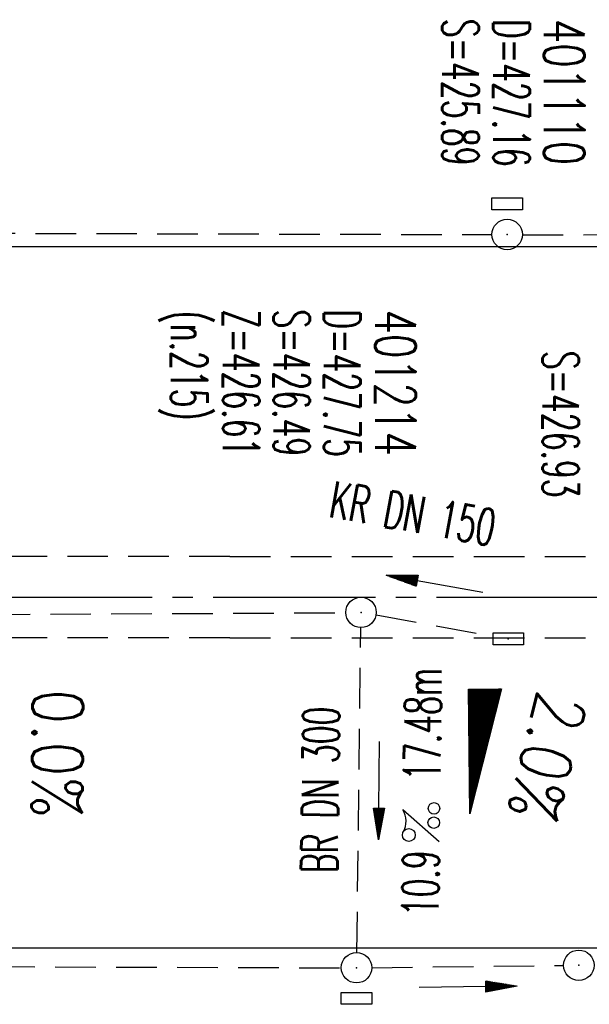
# Model space of a CAD drawing. Extents: x 0 to 1135, y 0 to 420.
# Tile 8 of 35: x 377 to 405, y 200 to 249. Entities that reach past the tile are written whole.
import ezdxf
from ezdxf.enums import TextEntityAlignment as Align

# ---------------------------------------------------------------- set-up
doc = ezdxf.new("R2010")
doc.units = 0
doc.header["$LTSCALE"] = 2
doc.header["$MEASUREMENT"] = 0
for name, pattern in [('ACHSE', [5.5, 4, -0.5, 0.5, -0.5]), ('AUSGEZOGEN', [0]), ('GESTRICH-X2', [1.5, 1, -0.5])]:
    doc.linetypes.add(name, pattern=pattern)
doc.layers.get('0').update_dxf_attribs({"linetype": 'AUSGEZOGEN'})
for name, color, linetype in [('ACHSETOP', 250, 'ACHSE'), ('FBR', 8, 'CONTINUOUS'), ('GEF', 1, 'AUSGEZOGEN'), ('KANAL', 7, 'GESTRICH-X2'), ('MS-UEBERFAHRT', 8, 'GESTRICH-X2'), ('PFEIL', 7, 'CONTINUOUS'), ('SCHACHTNR', 6, 'CONTINUOUS'), ('SCHSYMBOL', 7, 'CONTINUOUS'), ('TEXTO', 4, 'CONTINUOUS'), ('TEXTU', 4, 'CONTINUOUS')]:
    doc.layers.add(name, color=color, linetype=linetype)
doc.styles.add('ROMANS', font='romans.shx', dxfattribs={"width": 0.8})

# ---------------------------------------------------------------- blocks, each defined once
blk = doc.blocks.new('GST')
at = {"color": 0}
blk.add_circle((0, 0), 0.75, dxfattribs=at)
blk.add_point((0, 0), dxfattribs=at)
blk = doc.blocks.new('10')
blk.add_blockref('GST', (0, 0))
blk = doc.blocks.new('PFEIL2')
at = {"color": 0}
for p, q in [((0.88, 0.002), (-2.401, -0.012)), ((0.881, -0.271), (0.879, 0.276)), ((0.879, 0.276), (2.429, 0.009)), ((0.911, 0.27), (0.879, 0.265)), ((0.965, 0.261), (0.879, 0.246)), ((1.019, 0.252), (0.879, 0.228)), ((1.073, 0.242), (0.879, 0.209)), ((1.127, 0.233), (0.879, 0.191)), ((1.181, 0.224), (0.879, 0.172)), ((1.235, 0.214), (0.879, 0.154)), ((1.289, 0.205), (0.879, 0.135)), ((1.343, 0.196), (0.879, 0.117)), ((1.397, 0.187), (0.879, 0.098)), ((1.451, 0.177), (0.879, 0.08)), ((1.505, 0.168), (0.879, 0.061)), ((1.559, 0.159), (0.88, 0.043)), ((1.613, 0.149), (0.88, 0.024)), ((1.668, 0.14), (0.88, 0.006)), ((1.722, 0.131), (0.88, -0.013)), ((1.776, 0.121), (0.88, -0.031)), ((1.83, 0.112), (0.88, -0.05)), ((1.884, 0.103), (0.88, -0.068)), ((1.938, 0.094), (0.88, -0.087)), ((1.992, 0.084), (0.88, -0.105)), ((2.046, 0.075), (0.88, -0.124)), ((2.1, 0.066), (0.88, -0.142)), ((2.154, 0.056), (0.88, -0.161)), ((2.208, 0.047), (0.88, -0.179)), ((2.262, 0.038), (0.881, -0.198)), ((2.316, 0.029), (0.881, -0.216)), ((2.37, 0.019), (0.881, -0.235)), ((2.424, 0.01), (0.881, -0.253)), ((2.429, 0.009), (0.881, -0.271))]:
    blk.add_line(p, q, dxfattribs=at)
blk = doc.blocks.new('17')
blk.add_lwpolyline([(-0.755, -1.218), (0.748, -1.218), (0.748, -1.801), (-0.755, -1.801)], close=True)
blk.add_blockref('GST', (0, 0))
blk = doc.blocks.new('PROM')
blk.add_line((1.566, 1.817), (0.019, 0.015))
for centre, radius in [((0.317, 1.51), 0.317), ((0.943, 0.291), 0.283), ((1.645, 0.287), 0.283)]:
    blk.add_circle(centre, radius)
blk.add_arc((0.992, 2.682), 1.033, 239.1414, 303.3549)
blk = doc.blocks.new('13')
blk.add_lwpolyline([(0.755, 1.218), (-0.748, 1.218), (-0.748, 1.801), (0.755, 1.801)], close=True)
at = {"rotation": 180}
blk.add_blockref('GST', (0, 0), dxfattribs=at)
blk = doc.blocks.new('30')
at = {"color": 0}
for p, q in [((-0.75, -0.29), (-0.75, 0.293)), ((-0.75, 0.293), (0.753, 0.293)), ((0.753, 0.293), (0.753, -0.29)), ((0.753, -0.29), (-0.75, -0.29))]:
    blk.add_line(p, q, dxfattribs=at)
blk.add_point((0, 0), dxfattribs=at)
blk = doc.blocks.new('*X17')
at = {"color": 0}
for p, q in [((725.827, 193.844), (727.436, 195.453)), ((725.827, 193.853), (727.427, 195.453)), ((725.827, 193.861), (727.418, 195.453)), ((725.827, 193.87), (727.409, 195.453)), ((725.827, 193.879), (727.401, 195.453)), ((725.827, 193.888), (727.392, 195.453)), ((725.827, 193.897), (727.383, 195.453)), ((725.827, 193.906), (727.374, 195.453)), ((725.827, 193.914), (727.365, 195.453)), ((725.827, 193.923), (727.356, 195.453)), ((725.827, 193.932), (727.347, 195.453)), ((725.827, 193.941), (727.339, 195.453)), ((725.827, 193.95), (727.33, 195.453)), ((725.827, 193.959), (727.321, 195.453)), ((725.827, 193.967), (727.312, 195.453)), ((725.827, 193.976), (727.303, 195.453)), ((725.827, 193.985), (727.294, 195.453)), ((725.827, 193.994), (727.286, 195.453)), ((725.827, 194.003), (727.277, 195.453)), ((725.827, 194.012), (727.268, 195.453)), ((725.827, 194.02), (727.259, 195.453)), ((725.827, 194.029), (727.25, 195.453)), ((725.827, 194.038), (727.241, 195.453)), ((725.827, 194.047), (727.233, 195.453)), ((725.827, 194.056), (727.224, 195.453)), ((725.827, 194.065), (727.215, 195.453)), ((725.827, 194.073), (727.206, 195.453)), ((725.827, 194.082), (727.197, 195.453)), ((725.827, 194.091), (727.188, 195.453)), ((725.827, 194.1), (727.18, 195.453)), ((725.827, 194.109), (727.171, 195.453)), ((725.827, 194.118), (727.162, 195.453)), ((725.827, 194.127), (727.153, 195.453)), ((725.827, 194.135), (727.144, 195.453)), ((725.827, 194.144), (727.135, 195.453)), ((725.827, 194.153), (727.127, 195.453)), ((725.827, 194.162), (727.118, 195.453)), ((725.827, 194.171), (727.109, 195.453)), ((725.827, 194.18), (727.1, 195.453)), ((725.827, 194.188), (727.091, 195.453)), ((725.827, 194.197), (727.082, 195.453)), ((725.827, 194.206), (727.073, 195.453)), ((725.827, 194.215), (727.065, 195.453)), ((725.827, 194.224), (727.056, 195.453)), ((725.827, 194.233), (727.047, 195.453)), ((725.827, 194.241), (727.038, 195.453)), ((725.827, 194.25), (727.029, 195.453)), ((725.827, 194.259), (727.02, 195.453)), ((725.827, 194.268), (727.012, 195.453)), ((725.827, 194.277), (727.003, 195.453)), ((725.827, 194.286), (726.994, 195.453)), ((725.827, 194.294), (726.985, 195.453)), ((725.827, 194.303), (726.976, 195.453)), ((725.827, 194.312), (726.967, 195.453)), ((725.827, 194.321), (726.959, 195.453)), ((725.827, 194.33), (726.95, 195.453)), ((725.827, 194.339), (726.941, 195.453)), ((725.827, 194.348), (726.932, 195.453)), ((725.827, 194.356), (726.923, 195.453)), ((725.827, 194.365), (726.914, 195.453)), ((725.827, 194.374), (726.906, 195.453)), ((725.827, 194.383), (726.897, 195.453)), ((725.827, 194.392), (726.888, 195.453)), ((725.827, 194.401), (726.879, 195.453)), ((725.827, 194.409), (726.87, 195.453)), ((725.827, 194.418), (726.861, 195.453)), ((725.827, 194.427), (726.853, 195.453)), ((725.827, 194.436), (726.844, 195.453)), ((725.827, 194.445), (726.835, 195.453)), ((725.827, 194.454), (726.826, 195.453)), ((725.827, 194.462), (726.817, 195.453)), ((725.827, 194.471), (726.808, 195.453)), ((725.827, 194.48), (726.799, 195.453)), ((725.827, 194.489), (726.791, 195.453)), ((725.827, 194.498), (726.782, 195.453)), ((725.827, 194.507), (726.773, 195.453)), ((725.827, 194.515), (726.764, 195.453)), ((725.827, 194.524), (726.755, 195.453)), ((725.827, 194.533), (726.746, 195.453)), ((725.827, 194.542), (726.738, 195.453)), ((725.827, 194.551), (726.729, 195.453)), ((725.827, 194.56), (726.72, 195.453)), ((725.827, 194.568), (726.711, 195.453)), ((725.827, 194.577), (726.702, 195.453)), ((725.827, 194.586), (726.693, 195.453)), ((725.827, 194.595), (726.685, 195.453)), ((725.827, 194.604), (726.676, 195.453)), ((725.827, 194.613), (726.667, 195.453)), ((725.827, 194.622), (726.658, 195.453)), ((725.827, 194.63), (726.649, 195.453)), ((725.827, 194.639), (726.64, 195.453)), ((725.827, 194.648), (726.632, 195.453)), ((725.827, 194.657), (726.623, 195.453)), ((725.827, 194.666), (726.614, 195.453)), ((725.827, 194.675), (726.605, 195.453)), ((725.827, 194.683), (726.596, 195.453)), ((725.827, 194.692), (726.587, 195.453)), ((725.827, 194.701), (726.579, 195.453)), ((725.827, 194.71), (726.57, 195.453)), ((725.827, 194.719), (726.561, 195.453)), ((725.827, 194.728), (726.552, 195.453)), ((725.827, 194.736), (726.543, 195.453)), ((725.827, 194.745), (726.534, 195.453)), ((725.827, 194.754), (726.525, 195.453)), ((725.827, 194.763), (726.517, 195.453)), ((725.827, 194.772), (726.508, 195.453)), ((725.827, 194.781), (726.499, 195.453)), ((725.827, 194.789), (726.49, 195.453)), ((725.827, 194.798), (726.481, 195.453)), ((725.827, 194.807), (726.472, 195.453)), ((725.827, 194.816), (726.464, 195.453)), ((725.827, 194.825), (726.455, 195.453)), ((725.827, 194.834), (726.446, 195.453)), ((725.827, 194.842), (726.437, 195.453)), ((725.827, 194.851), (726.428, 195.453)), ((725.827, 194.86), (726.419, 195.453)), ((725.827, 194.869), (726.411, 195.453)), ((725.827, 194.878), (726.402, 195.453)), ((725.827, 194.887), (726.393, 195.453)), ((725.827, 194.896), (726.384, 195.453)), ((725.827, 194.904), (726.375, 195.453)), ((725.827, 194.913), (726.366, 195.453)), ((725.827, 194.922), (726.358, 195.453)), ((725.827, 194.931), (726.349, 195.453)), ((725.827, 194.94), (726.34, 195.453)), ((725.827, 194.949), (726.331, 195.453)), ((725.827, 194.957), (726.322, 195.453)), ((725.827, 194.966), (726.313, 195.453)), ((725.827, 194.975), (726.305, 195.453)), ((725.827, 194.984), (726.296, 195.453)), ((725.827, 194.993), (726.287, 195.453)), ((725.827, 195.002), (726.278, 195.453)), ((725.827, 195.01), (726.269, 195.453)), ((725.827, 195.019), (726.26, 195.453)), ((725.827, 195.028), (726.251, 195.453)), ((725.827, 195.037), (726.243, 195.453)), ((725.827, 195.046), (726.234, 195.453)), ((725.827, 195.055), (726.225, 195.453)), ((725.827, 195.063), (726.216, 195.453)), ((725.827, 195.072), (726.207, 195.453)), ((725.827, 195.081), (726.198, 195.453)), ((725.827, 195.09), (726.19, 195.453)), ((725.827, 195.099), (726.181, 195.453)), ((725.827, 195.108), (726.172, 195.453)), ((725.827, 195.116), (726.163, 195.453)), ((725.827, 195.125), (726.154, 195.453)), ((725.827, 195.134), (726.145, 195.453)), ((725.827, 195.143), (726.137, 195.453)), ((725.827, 195.152), (726.128, 195.453)), ((725.827, 195.161), (726.119, 195.453)), ((725.827, 195.17), (726.11, 195.453)), ((725.827, 195.178), (726.101, 195.453)), ((725.827, 195.187), (726.092, 195.453)), ((725.827, 195.196), (726.084, 195.453)), ((725.827, 195.205), (726.075, 195.453)), ((725.827, 195.214), (726.066, 195.453)), ((725.827, 195.223), (726.057, 195.453)), ((725.827, 195.231), (726.048, 195.453)), ((725.827, 195.24), (726.039, 195.453)), ((725.827, 195.249), (726.031, 195.453)), ((725.827, 195.258), (726.022, 195.453)), ((725.827, 195.267), (726.013, 195.453)), ((725.827, 195.276), (726.004, 195.453)), ((725.827, 195.284), (725.995, 195.453)), ((725.827, 195.293), (725.986, 195.453)), ((725.827, 195.302), (725.977, 195.453)), ((725.827, 195.311), (725.969, 195.453)), ((725.827, 195.32), (725.96, 195.453)), ((725.827, 195.329), (725.951, 195.453)), ((725.827, 195.337), (725.942, 195.453)), ((725.827, 195.346), (725.933, 195.453)), ((725.827, 195.355), (725.924, 195.453)), ((725.827, 195.364), (725.916, 195.453)), ((725.827, 195.373), (725.907, 195.453)), ((725.827, 195.382), (725.898, 195.453)), ((725.827, 195.39), (725.889, 195.453)), ((725.827, 195.399), (725.88, 195.453)), ((725.827, 195.408), (725.871, 195.453)), ((725.827, 195.417), (725.863, 195.453)), ((725.827, 195.426), (725.854, 195.453)), ((725.827, 195.435), (725.845, 195.453)), ((725.827, 195.444), (725.836, 195.453)), ((725.827, 193.826), (727.433, 195.433)), ((725.827, 193.817), (727.43, 195.421)), ((725.827, 193.808), (727.427, 195.409)), ((725.827, 193.799), (727.424, 195.397)), ((725.827, 193.791), (727.421, 195.385)), ((725.827, 193.782), (727.418, 195.373)), ((725.827, 193.773), (727.414, 195.361)), ((725.827, 193.764), (727.411, 195.349)), ((725.827, 193.755), (727.408, 195.337)), ((725.827, 193.746), (727.405, 195.325)), ((725.827, 193.738), (727.402, 195.313)), ((725.827, 193.729), (727.399, 195.301)), ((725.827, 193.72), (727.395, 195.289)), ((725.827, 193.711), (727.392, 195.277)), ((725.827, 193.702), (727.389, 195.265)), ((725.827, 193.693), (727.386, 195.253)), ((725.827, 193.685), (727.383, 195.241)), ((725.827, 193.676), (727.38, 195.229)), ((725.827, 193.667), (727.377, 195.217)), ((725.827, 193.658), (727.373, 195.205)), ((725.827, 193.649), (727.37, 195.193)), ((725.827, 193.64), (727.367, 195.181)), ((725.827, 193.632), (727.364, 195.169)), ((725.827, 193.623), (727.361, 195.157)), ((725.827, 193.614), (727.358, 195.145)), ((725.827, 193.605), (727.354, 195.133)), ((725.827, 193.596), (727.351, 195.121)), ((725.827, 193.587), (727.348, 195.109)), ((725.827, 193.579), (727.345, 195.097)), ((725.827, 193.57), (727.342, 195.085)), ((725.827, 193.561), (727.339, 195.073)), ((725.827, 193.552), (727.336, 195.061)), ((725.827, 193.543), (727.332, 195.049)), ((725.827, 193.534), (727.329, 195.037)), ((725.827, 193.525), (727.326, 195.025)), ((725.827, 193.517), (727.323, 195.013)), ((725.827, 193.508), (727.32, 195.001)), ((725.827, 193.499), (727.317, 194.989)), ((725.827, 193.49), (727.313, 194.977)), ((725.827, 193.481), (727.31, 194.965)), ((725.827, 193.472), (727.307, 194.953)), ((725.827, 193.464), (727.304, 194.941)), ((725.827, 193.455), (727.301, 194.929)), ((725.827, 193.446), (727.298, 194.917)), ((725.827, 193.437), (727.295, 194.905)), ((725.827, 193.428), (727.291, 194.893)), ((725.827, 193.419), (727.288, 194.881)), ((725.827, 193.411), (727.285, 194.869)), ((725.827, 193.402), (727.282, 194.857)), ((725.827, 193.393), (727.279, 194.845)), ((725.827, 193.384), (727.276, 194.833)), ((725.827, 193.375), (727.272, 194.821)), ((725.827, 193.366), (727.269, 194.809)), ((725.827, 193.358), (727.266, 194.797)), ((725.827, 193.349), (727.263, 194.785)), ((725.827, 193.34), (727.26, 194.773)), ((725.827, 193.331), (727.257, 194.761)), ((725.827, 193.322), (727.254, 194.749)), ((725.827, 193.313), (727.25, 194.737)), ((725.827, 193.305), (727.247, 194.725)), ((725.827, 193.296), (727.244, 194.713)), ((725.827, 193.287), (727.241, 194.701)), ((725.827, 193.278), (727.238, 194.689)), ((725.827, 193.269), (727.235, 194.677)), ((725.827, 193.26), (727.231, 194.665)), ((725.827, 193.251), (727.228, 194.653)), ((725.827, 193.243), (727.225, 194.641)), ((725.827, 193.234), (727.222, 194.629)), ((725.827, 193.225), (727.219, 194.617)), ((725.827, 193.216), (727.216, 194.605)), ((725.827, 193.207), (727.213, 194.593)), ((725.827, 193.198), (727.209, 194.581)), ((725.827, 193.19), (727.206, 194.569)), ((725.827, 193.181), (727.203, 194.557)), ((725.827, 193.172), (727.2, 194.545)), ((725.827, 193.163), (727.197, 194.533)), ((725.827, 193.154), (727.194, 194.521)), ((725.827, 193.145), (727.19, 194.509)), ((725.827, 193.137), (727.187, 194.497)), ((725.827, 193.128), (727.184, 194.485)), ((725.827, 193.119), (727.181, 194.473)), ((725.827, 193.11), (727.178, 194.461)), ((725.827, 193.101), (727.175, 194.449)), ((725.827, 193.092), (727.172, 194.437)), ((725.827, 193.084), (727.168, 194.425)), ((725.827, 193.075), (727.165, 194.413)), ((725.827, 193.066), (727.162, 194.401)), ((725.827, 193.057), (727.159, 194.389)), ((725.827, 193.048), (727.156, 194.377)), ((725.827, 193.039), (727.153, 194.365)), ((725.827, 193.031), (727.149, 194.353)), ((725.827, 193.022), (727.146, 194.341)), ((725.827, 193.013), (727.143, 194.329)), ((725.827, 193.004), (727.14, 194.317)), ((725.827, 192.995), (727.137, 194.305)), ((725.827, 192.986), (727.134, 194.293)), ((725.827, 192.977), (727.131, 194.281)), ((725.827, 192.969), (727.127, 194.269)), ((725.827, 192.96), (727.124, 194.257)), ((725.827, 192.951), (727.121, 194.245)), ((725.827, 192.942), (727.118, 194.233)), ((725.827, 192.933), (727.115, 194.221)), ((725.827, 192.924), (727.112, 194.209)), ((725.827, 192.916), (727.108, 194.197)), ((725.827, 192.907), (727.105, 194.185)), ((725.827, 192.898), (727.102, 194.173)), ((725.827, 192.889), (727.099, 194.161)), ((725.827, 192.88), (727.096, 194.15)), ((725.827, 192.871), (727.093, 194.138)), ((725.827, 192.863), (727.09, 194.126)), ((725.827, 192.854), (727.086, 194.114)), ((725.827, 192.845), (727.083, 194.102)), ((725.827, 192.836), (727.08, 194.09)), ((725.827, 192.827), (727.077, 194.078)), ((725.827, 192.818), (727.074, 194.066)), ((725.827, 192.81), (727.071, 194.054)), ((725.827, 192.801), (727.068, 194.042)), ((725.827, 192.792), (727.064, 194.03)), ((725.827, 192.783), (727.061, 194.018)), ((725.827, 192.774), (727.058, 194.006)), ((725.827, 192.765), (727.055, 193.994)), ((725.827, 192.757), (727.052, 193.982)), ((725.827, 192.748), (727.049, 193.97)), ((725.827, 192.739), (727.045, 193.958)), ((725.827, 192.73), (727.042, 193.946)), ((725.827, 192.721), (727.039, 193.934)), ((725.827, 192.712), (727.036, 193.922)), ((725.827, 192.703), (727.033, 193.91)), ((725.827, 192.695), (727.03, 193.898)), ((725.827, 192.686), (727.027, 193.886)), ((725.827, 192.677), (727.023, 193.874)), ((725.827, 192.668), (727.02, 193.862)), ((725.827, 192.659), (727.017, 193.85)), ((725.827, 192.65), (727.014, 193.838)), ((725.827, 192.642), (727.011, 193.826)), ((725.827, 192.633), (727.008, 193.814)), ((725.827, 192.624), (727.004, 193.802)), ((725.827, 192.615), (727.001, 193.79)), ((725.827, 192.606), (726.998, 193.778)), ((725.827, 192.597), (726.995, 193.766)), ((725.827, 192.589), (726.992, 193.754)), ((725.827, 192.58), (726.989, 193.742)), ((725.827, 192.571), (726.986, 193.73)), ((725.827, 192.562), (726.982, 193.718)), ((725.827, 192.553), (726.979, 193.706)), ((725.827, 192.544), (726.976, 193.694)), ((725.827, 192.536), (726.973, 193.682)), ((725.827, 192.527), (726.97, 193.67)), ((725.827, 192.518), (726.967, 193.658)), ((725.827, 192.509), (726.963, 193.646)), ((725.827, 192.5), (726.96, 193.634)), ((725.827, 192.491), (726.957, 193.622)), ((725.827, 192.483), (726.954, 193.61)), ((725.827, 192.474), (726.951, 193.598)), ((725.827, 192.465), (726.948, 193.586)), ((725.827, 192.456), (726.945, 193.574)), ((725.827, 192.447), (726.941, 193.562)), ((725.827, 192.438), (726.938, 193.55)), ((725.827, 192.429), (726.935, 193.538)), ((725.827, 192.421), (726.932, 193.526)), ((725.827, 192.412), (726.929, 193.514)), ((725.827, 192.403), (726.926, 193.502)), ((725.827, 192.394), (726.922, 193.49)), ((725.827, 192.385), (726.919, 193.478)), ((725.827, 192.376), (726.916, 193.466)), ((725.827, 192.368), (726.913, 193.454)), ((725.827, 192.359), (726.91, 193.442)), ((725.827, 192.35), (726.907, 193.43)), ((725.827, 192.341), (726.904, 193.418)), ((725.827, 192.332), (726.9, 193.406)), ((725.827, 192.323), (726.897, 193.394)), ((725.827, 192.315), (726.894, 193.382)), ((725.827, 192.306), (726.891, 193.37)), ((725.827, 192.297), (726.888, 193.358)), ((725.827, 192.288), (726.885, 193.346)), ((725.827, 192.279), (726.881, 193.334)), ((725.827, 192.27), (726.878, 193.322)), ((725.827, 192.262), (726.875, 193.31)), ((725.827, 192.253), (726.872, 193.298)), ((725.827, 192.244), (726.869, 193.286)), ((725.827, 192.235), (726.866, 193.274)), ((725.827, 192.226), (726.863, 193.262)), ((725.827, 192.217), (726.859, 193.25)), ((725.827, 192.209), (726.856, 193.238)), ((725.827, 192.2), (726.853, 193.226)), ((725.827, 192.191), (726.85, 193.214)), ((725.827, 192.182), (726.847, 193.202)), ((725.827, 192.173), (726.844, 193.19)), ((725.827, 192.164), (726.84, 193.178)), ((725.827, 192.155), (726.837, 193.166)), ((725.827, 192.147), (726.834, 193.154)), ((725.827, 192.138), (726.831, 193.142)), ((725.827, 192.129), (726.828, 193.13)), ((725.827, 192.12), (726.825, 193.118)), ((725.827, 192.111), (726.822, 193.106)), ((725.827, 192.102), (726.818, 193.094)), ((725.827, 192.094), (726.815, 193.082)), ((725.827, 192.085), (726.812, 193.07)), ((725.827, 192.076), (726.809, 193.058)), ((725.827, 192.067), (726.806, 193.046)), ((725.827, 192.058), (726.803, 193.034)), ((725.827, 192.049), (726.799, 193.022)), ((725.827, 192.041), (726.796, 193.01)), ((725.827, 192.032), (726.793, 192.998)), ((725.827, 192.023), (726.79, 192.986)), ((725.827, 192.014), (726.787, 192.974)), ((725.827, 192.005), (726.784, 192.962)), ((725.827, 191.996), (726.781, 192.95)), ((725.827, 191.988), (726.777, 192.938)), ((725.827, 191.979), (726.774, 192.926)), ((725.827, 191.97), (726.771, 192.914)), ((725.827, 191.961), (726.768, 192.902)), ((725.827, 191.952), (726.765, 192.89)), ((725.827, 191.943), (726.762, 192.878)), ((725.827, 191.935), (726.758, 192.866)), ((725.827, 191.926), (726.755, 192.854)), ((725.827, 191.917), (726.752, 192.842)), ((725.827, 191.908), (726.749, 192.83)), ((725.827, 191.899), (726.746, 192.818)), ((725.827, 191.89), (726.743, 192.806)), ((725.827, 191.881), (726.74, 192.794)), ((725.827, 191.873), (726.736, 192.782)), ((725.827, 191.864), (726.733, 192.77)), ((725.827, 191.855), (726.73, 192.758)), ((725.827, 191.846), (726.727, 192.746)), ((725.827, 191.837), (726.724, 192.734)), ((725.827, 191.828), (726.721, 192.722)), ((725.827, 191.82), (726.717, 192.71)), ((725.827, 191.811), (726.714, 192.698)), ((725.827, 191.802), (726.711, 192.686)), ((725.827, 191.793), (726.708, 192.674)), ((725.827, 191.784), (726.705, 192.662)), ((725.827, 191.775), (726.702, 192.65)), ((725.827, 191.767), (726.699, 192.639)), ((725.827, 191.758), (726.695, 192.627)), ((725.827, 191.749), (726.692, 192.615)), ((725.827, 191.74), (726.689, 192.603)), ((725.827, 191.731), (726.686, 192.591)), ((725.827, 191.722), (726.683, 192.579)), ((725.827, 191.714), (726.68, 192.567)), ((725.827, 191.705), (726.677, 192.555)), ((725.827, 191.696), (726.673, 192.543)), ((725.827, 191.687), (726.67, 192.531)), ((725.827, 191.678), (726.667, 192.519)), ((725.827, 191.669), (726.664, 192.507)), ((725.827, 191.66), (726.661, 192.495)), ((725.827, 191.652), (726.658, 192.483)), ((725.827, 191.643), (726.654, 192.471)), ((725.827, 191.634), (726.651, 192.459)), ((725.827, 191.625), (726.648, 192.447)), ((725.827, 191.616), (726.645, 192.435)), ((725.827, 191.607), (726.642, 192.423)), ((725.827, 191.599), (726.639, 192.411)), ((725.827, 191.59), (726.636, 192.399)), ((725.827, 191.581), (726.632, 192.387)), ((725.827, 191.572), (726.629, 192.375)), ((725.827, 191.563), (726.626, 192.363)), ((725.827, 191.554), (726.623, 192.351)), ((725.827, 191.546), (726.62, 192.339)), ((725.827, 191.537), (726.617, 192.327)), ((725.827, 191.528), (726.613, 192.315)), ((725.827, 191.519), (726.61, 192.303)), ((725.827, 191.51), (726.607, 192.291)), ((725.827, 191.501), (726.604, 192.279)), ((725.827, 191.493), (726.601, 192.267)), ((725.827, 191.484), (726.598, 192.255)), ((725.827, 191.475), (726.595, 192.243)), ((725.827, 191.466), (726.591, 192.231)), ((725.827, 191.457), (726.588, 192.219)), ((725.827, 191.448), (726.585, 192.207)), ((725.827, 191.44), (726.582, 192.195)), ((725.827, 191.431), (726.579, 192.183)), ((725.827, 191.422), (726.576, 192.171)), ((725.827, 191.413), (726.572, 192.159)), ((725.827, 191.404), (726.569, 192.147)), ((725.827, 191.395), (726.566, 192.135)), ((725.827, 191.386), (726.563, 192.123)), ((725.827, 191.378), (726.56, 192.111)), ((725.827, 191.369), (726.557, 192.099)), ((725.827, 191.36), (726.554, 192.087)), ((725.827, 191.351), (726.55, 192.075)), ((725.827, 191.342), (726.547, 192.063)), ((725.827, 191.333), (726.544, 192.051)), ((725.827, 191.325), (726.541, 192.039)), ((725.827, 191.316), (726.538, 192.027)), ((725.827, 191.307), (726.535, 192.015)), ((725.827, 191.298), (726.531, 192.003)), ((725.827, 191.289), (726.528, 191.991)), ((725.827, 191.28), (726.525, 191.979)), ((725.827, 191.272), (726.522, 191.967)), ((725.827, 191.263), (726.519, 191.955)), ((725.827, 191.254), (726.516, 191.943)), ((725.827, 191.245), (726.513, 191.931)), ((725.827, 191.236), (726.509, 191.919)), ((725.827, 191.227), (726.506, 191.907)), ((725.827, 191.219), (726.503, 191.895)), ((725.827, 191.21), (726.5, 191.883)), ((725.827, 191.201), (726.497, 191.871)), ((725.827, 191.192), (726.494, 191.859)), ((725.827, 191.183), (726.49, 191.847)), ((725.827, 191.174), (726.487, 191.835)), ((725.827, 191.166), (726.484, 191.823)), ((725.827, 191.157), (726.481, 191.811)), ((725.827, 191.148), (726.478, 191.799)), ((725.827, 191.139), (726.475, 191.787)), ((725.827, 191.13), (726.472, 191.775)), ((725.827, 191.121), (726.468, 191.763)), ((725.827, 191.112), (726.465, 191.751)), ((725.827, 191.104), (726.462, 191.739)), ((725.827, 191.095), (726.459, 191.727)), ((725.827, 191.086), (726.456, 191.715)), ((725.827, 191.077), (726.453, 191.703)), ((725.827, 191.068), (726.449, 191.691)), ((725.827, 191.059), (726.446, 191.679)), ((725.827, 191.051), (726.443, 191.667)), ((725.827, 191.042), (726.44, 191.655)), ((725.827, 191.033), (726.437, 191.643)), ((725.827, 191.024), (726.434, 191.631)), ((725.827, 191.015), (726.431, 191.619)), ((725.827, 191.006), (726.427, 191.607)), ((725.827, 190.998), (726.424, 191.595)), ((725.827, 190.989), (726.421, 191.583)), ((725.827, 190.98), (726.418, 191.571)), ((725.827, 190.971), (726.415, 191.559)), ((725.827, 190.962), (726.412, 191.547)), ((725.827, 190.953), (726.408, 191.535)), ((725.827, 190.945), (726.405, 191.523)), ((725.827, 190.936), (726.402, 191.511)), ((725.827, 190.927), (726.399, 191.499)), ((725.827, 190.918), (726.396, 191.487)), ((725.827, 190.909), (726.393, 191.475)), ((725.827, 190.9), (726.39, 191.463)), ((725.827, 190.892), (726.386, 191.451)), ((725.827, 190.883), (726.383, 191.439)), ((725.827, 190.874), (726.38, 191.427)), ((725.827, 190.865), (726.377, 191.415)), ((725.827, 190.856), (726.374, 191.403)), ((725.827, 190.847), (726.371, 191.391)), ((725.827, 190.838), (726.367, 191.379)), ((725.827, 190.83), (726.364, 191.367)), ((725.827, 190.821), (726.361, 191.355)), ((725.827, 190.812), (726.358, 191.343)), ((725.827, 190.803), (726.355, 191.331)), ((725.827, 190.794), (726.352, 191.319)), ((725.827, 190.785), (726.349, 191.307)), ((725.827, 190.777), (726.345, 191.295)), ((725.827, 190.768), (726.342, 191.283)), ((725.827, 190.759), (726.339, 191.271)), ((725.827, 190.75), (726.336, 191.259)), ((725.827, 190.741), (726.333, 191.247)), ((725.827, 190.732), (726.33, 191.235)), ((725.827, 190.724), (726.326, 191.223)), ((725.827, 190.715), (726.323, 191.211)), ((725.827, 190.706), (726.32, 191.199)), ((725.827, 190.697), (726.317, 191.187)), ((725.827, 190.688), (726.314, 191.175)), ((725.827, 190.679), (726.311, 191.163)), ((725.827, 190.671), (726.308, 191.151)), ((725.827, 190.662), (726.304, 191.139)), ((725.827, 190.653), (726.301, 191.128)), ((725.827, 190.644), (726.298, 191.116)), ((725.827, 190.635), (726.295, 191.104)), ((725.827, 190.626), (726.292, 191.092)), ((725.827, 190.618), (726.289, 191.08)), ((725.827, 190.609), (726.286, 191.068)), ((725.827, 190.6), (726.282, 191.056)), ((725.827, 190.591), (726.279, 191.044)), ((725.827, 190.582), (726.276, 191.032)), ((725.827, 190.573), (726.273, 191.02)), ((725.827, 190.564), (726.27, 191.008)), ((725.827, 190.556), (726.267, 190.996)), ((725.827, 190.547), (726.263, 190.984)), ((725.827, 190.538), (726.26, 190.972)), ((725.827, 190.529), (726.257, 190.96)), ((725.827, 190.52), (726.254, 190.948)), ((725.827, 190.511), (726.251, 190.936)), ((725.827, 190.503), (726.248, 190.924)), ((725.827, 190.494), (726.245, 190.912)), ((725.827, 190.485), (726.241, 190.9)), ((725.827, 190.476), (726.238, 190.888)), ((725.827, 190.467), (726.235, 190.876)), ((725.827, 190.458), (726.232, 190.864)), ((725.827, 190.45), (726.229, 190.852)), ((725.827, 190.441), (726.226, 190.84)), ((725.827, 190.432), (726.222, 190.828)), ((725.827, 190.423), (726.219, 190.816)), ((725.827, 190.414), (726.216, 190.804)), ((725.827, 190.405), (726.213, 190.792)), ((725.827, 190.397), (726.21, 190.78)), ((725.827, 190.388), (726.207, 190.768)), ((725.827, 190.379), (726.204, 190.756)), ((725.827, 190.37), (726.2, 190.744)), ((725.827, 190.361), (726.197, 190.732)), ((725.827, 190.352), (726.194, 190.72)), ((725.827, 190.344), (726.191, 190.708)), ((725.827, 190.335), (726.188, 190.696)), ((725.827, 190.326), (726.185, 190.684)), ((725.827, 190.317), (726.181, 190.672)), ((725.827, 190.308), (726.178, 190.66)), ((725.827, 190.299), (726.175, 190.648)), ((725.827, 190.29), (726.172, 190.636)), ((725.827, 190.282), (726.169, 190.624)), ((725.827, 190.273), (726.166, 190.612)), ((725.827, 190.264), (726.163, 190.6)), ((725.827, 190.255), (726.159, 190.588)), ((725.827, 190.246), (726.156, 190.576)), ((725.827, 190.237), (726.153, 190.564)), ((725.827, 190.229), (726.15, 190.552)), ((725.827, 190.22), (726.147, 190.54)), ((725.827, 190.211), (726.144, 190.528)), ((725.827, 190.202), (726.14, 190.516)), ((725.827, 190.193), (726.137, 190.504)), ((725.827, 190.184), (726.134, 190.492)), ((725.827, 190.176), (726.131, 190.48)), ((725.827, 190.167), (726.128, 190.468)), ((725.827, 190.158), (726.125, 190.456)), ((725.827, 190.149), (726.122, 190.444)), ((725.827, 190.14), (726.118, 190.432)), ((725.827, 190.131), (726.115, 190.42)), ((725.827, 190.123), (726.112, 190.408)), ((725.827, 190.114), (726.109, 190.396)), ((725.827, 190.105), (726.106, 190.384)), ((725.827, 190.096), (726.103, 190.372)), ((725.827, 190.087), (726.099, 190.36)), ((725.827, 190.078), (726.096, 190.348)), ((725.827, 190.07), (726.093, 190.336)), ((725.827, 190.061), (726.09, 190.324)), ((725.827, 190.052), (726.087, 190.312)), ((725.827, 190.043), (726.084, 190.3)), ((725.827, 190.034), (726.081, 190.288)), ((725.827, 190.025), (726.077, 190.276)), ((725.827, 190.016), (726.074, 190.264)), ((725.827, 190.008), (726.071, 190.252)), ((725.827, 189.999), (726.068, 190.24)), ((725.827, 189.99), (726.065, 190.228)), ((725.827, 189.981), (726.062, 190.216)), ((725.827, 189.972), (726.058, 190.204)), ((725.827, 189.963), (726.055, 190.192)), ((725.827, 189.955), (726.052, 190.18)), ((725.827, 189.946), (726.049, 190.168)), ((725.827, 189.937), (726.046, 190.156)), ((725.827, 189.928), (726.043, 190.144)), ((725.827, 189.919), (726.04, 190.132)), ((725.827, 189.91), (726.036, 190.12)), ((725.827, 189.902), (726.033, 190.108)), ((725.827, 189.893), (726.03, 190.096)), ((725.827, 189.884), (726.027, 190.084)), ((725.827, 189.875), (726.024, 190.072)), ((725.827, 189.866), (726.021, 190.06)), ((725.827, 189.857), (726.017, 190.048)), ((725.827, 189.849), (726.014, 190.036)), ((725.827, 189.84), (726.011, 190.024)), ((725.827, 189.831), (726.008, 190.012)), ((725.827, 189.822), (726.005, 190)), ((725.827, 189.813), (726.002, 189.988)), ((725.827, 189.804), (725.999, 189.976)), ((725.827, 189.796), (725.995, 189.964)), ((725.827, 189.787), (725.992, 189.952)), ((725.827, 189.778), (725.989, 189.94)), ((725.827, 189.769), (725.986, 189.928)), ((725.827, 189.76), (725.983, 189.916)), ((725.827, 189.751), (725.98, 189.904)), ((725.827, 189.742), (725.976, 189.892)), ((725.827, 189.734), (725.973, 189.88)), ((725.827, 189.725), (725.97, 189.868)), ((725.827, 189.716), (725.967, 189.856)), ((725.827, 189.707), (725.964, 189.844)), ((725.827, 189.698), (725.961, 189.832)), ((725.827, 189.689), (725.958, 189.82)), ((725.827, 189.681), (725.954, 189.808)), ((725.827, 189.672), (725.951, 189.796)), ((725.827, 189.663), (725.948, 189.784)), ((725.827, 189.654), (725.945, 189.772)), ((725.827, 189.645), (725.942, 189.76)), ((725.827, 189.636), (725.939, 189.748)), ((725.827, 189.628), (725.935, 189.736)), ((725.827, 189.619), (725.932, 189.724)), ((725.827, 189.61), (725.929, 189.712)), ((725.827, 189.601), (725.926, 189.7)), ((725.827, 189.592), (725.923, 189.688)), ((725.827, 189.583), (725.92, 189.676)), ((725.827, 189.575), (725.917, 189.664)), ((725.827, 189.566), (725.913, 189.652)), ((725.827, 189.557), (725.91, 189.64)), ((725.827, 189.548), (725.907, 189.628)), ((725.827, 189.539), (725.904, 189.616)), ((725.827, 189.53), (725.901, 189.605)), ((725.827, 189.521), (725.898, 189.593)), ((725.827, 189.513), (725.895, 189.581)), ((725.827, 189.504), (725.891, 189.569)), ((725.827, 189.495), (725.888, 189.557)), ((725.827, 189.486), (725.885, 189.545)), ((725.827, 189.477), (725.882, 189.533)), ((725.827, 189.468), (725.879, 189.521)), ((725.827, 189.46), (725.876, 189.509)), ((725.827, 189.451), (725.872, 189.497)), ((725.827, 189.442), (725.869, 189.485)), ((725.827, 189.433), (725.866, 189.473)), ((725.827, 189.424), (725.863, 189.461)), ((725.827, 189.415), (725.86, 189.449)), ((725.827, 189.407), (725.857, 189.437)), ((725.827, 189.398), (725.854, 189.425)), ((725.827, 189.389), (725.85, 189.413)), ((725.827, 189.38), (725.847, 189.401)), ((725.827, 189.371), (725.844, 189.389)), ((725.827, 189.362), (725.841, 189.377)), ((725.827, 189.354), (725.838, 189.365)), ((725.827, 189.345), (725.835, 189.353)), ((725.827, 189.336), (725.831, 189.341))]:
    blk.add_line(p, q, dxfattribs=at)
blk = doc.blocks.new('GEF')
at = {"color": 0}
for p, q in [((0.01, 0.018), (0.01, 6.148)), ((1.622, 6.148), (0.01, 0.018)), ((0.01, 6.148), (1.622, 6.148))]:
    blk.add_line(p, q, dxfattribs=at)
blk.add_blockref('*X17', (-725.817, -189.305), dxfattribs=at)

msp = doc.modelspace()

# ---------------------------------------------------------------- linework, layer by layer
at = {"layer": 'ACHSETOP', "flags": 128}
msp.add_lwpolyline([(25, 241.994), (26.315, 241.791), (51.067, 238.282), (75.861, 235.085), (100.694, 232.202), (125.562, 229.631), (150.46, 227.375), (175.384, 225.433), (200.331, 223.805), (225.296, 222.492), (250.276, 221.493), (275.267, 220.809), (300.264, 220.44), (316.994, 220.371), (325.263, 220.371), (350.264, 220.371), (375.263, 220.371), (400.264, 220.371), (425.263, 220.372), (575.263, 220.371), (825.263, 220.372), (950, 220.371)], dxfattribs=at)
at = {"layer": 'FBR'}
for points in [[(250.363, 238.753), (250.856, 238.734), (275.63, 238.056), (300.427, 237.69), (317.029, 237.621), (325.262, 237.621), (350.264, 237.621), (375.263, 237.621), (400.264, 237.621), (425.263, 237.622), (575.263, 237.621), (825.263, 237.622), (950, 237.621)], [(287.631, 203.356), (300.101, 203.191), (316.958, 203.121), (325.264, 203.121), (350.264, 203.121), (375.263, 203.121), (400.264, 203.121), (425.264, 203.122), (575.263, 203.121), (825.263, 203.122), (950, 203.121)]]:
    msp.add_lwpolyline(points, dxfattribs=at)
at = {"layer": 'KANAL'}
for p, q in [((351.192, 238.347), (400.645, 238.214)), ((402.168, 238.207), (450.368, 238.254)), ((339.928, 219.356), (393.462, 219.61)), ((394.969, 219.506), (400.723, 218.454)), ((394.015, 202.897), (394.207, 218.886)), ((355.166, 202.27), (393.251, 202.138)), ((394.747, 202.147), (404.188, 202.262))]:
    msp.add_line(p, q, dxfattribs=at)
at = {"layer": 'MS-UEBERFAHRT'}
for points in [[(259.512, 223.204, 0.000464), (263.344, 223.095, 0.001712), (275.309, 222.809, 0.001441), (290.31, 222.544, 0.002168), (300.283, 222.44, 0.000482), (311.721, 222.382, 0.001045), (316.998, 222.371, 0.000005), (321.13, 222.371, -0.000024), (325.263, 222.371), (350.264, 222.371, 0.000003), (362.763, 222.371, -0.000005), (375.263, 222.371, -0.000005), (387.764, 222.371, 0.000005), (400.264, 222.371, 0.000004), (412.764, 222.371, -0.000003), (425.263, 222.372, -0.000002), (459.66, 222.372, 0.000002)], [(259.395, 219.205, 0.000464), (263.236, 219.097, 0.001712), (275.225, 218.81, 0.001441), (290.255, 218.544, 0.002168), (300.245, 218.44, 0.000482), (311.704, 218.382, 0.001045), (316.989, 218.371, 0.000005), (321.126, 218.371, -0.000024), (325.263, 218.371), (350.264, 218.371, 0.000003), (362.763, 218.371, -0.000005), (375.263, 218.371, -0.000005), (387.764, 218.371, 0.000005), (400.264, 218.371, 0.000004), (412.764, 218.371, -0.000003), (425.263, 218.372, -0.000002), (459.66, 218.372, 0.000002)]]:
    msp.add_lwpolyline(points, format="xyb", dxfattribs=at)

# ---------------------------------------------------------------- block references
at = {"layer": 'GEF', "rotation": 0.5434572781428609}
msp.add_blockref('GEF', (399.56, 209.696), dxfattribs=at)
at = {"layer": 'PFEIL'}
for p, rotation in [((397.848, 221.038), 169.8445354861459), ((395.107, 210.874), 269.2740354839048), ((399.477, 201.205), 0.6287354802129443)]:
    msp.add_blockref('PFEIL2', p, dxfattribs=dict(at, rotation=rotation))
at = {"layer": 'SCHSYMBOL', "rotation": 3.548496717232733e-05}
for name, p in [('13', (401.411, 238.219)), ('10', (394.218, 219.627)), ('30', (401.467, 218.329)), ('10', (404.936, 202.265)), ('17', (393.997, 202.145))]:
    msp.add_blockref(name, p, dxfattribs=at)
at = {"layer": 'TEXTU', "rotation": 89.27403548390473}
msp.add_blockref('PROM', (398.076, 208.336), dxfattribs=at)

# ---------------------------------------------------------------- texts
at = {"layer": 'GEF', "style": 'ROMANS', "width": 0.8}
for s, rotation, p in [('0.0%%%', 269.5466, (378.053, 215.856)), ('2.0%%%', 255.8114, (402.947, 215.876))]:
    msp.add_text(s, height=2.5, rotation=rotation, dxfattribs=at).set_placement(p)
at = {"layer": 'SCHACHTNR', "style": 'ROMANS'}
for s, height, width, p in [('S=425.89', 1.8, 0.6, (398.211, 248.833)), ('D=427.16', 1.8, 0.6, (400.728, 248.823)), ('401110', 2, 0.7, (403.217, 248.826)), ('401214', 2, 0.7, (394.911, 234.525)), ('(n.215)', 1.8, 0.6, (384.857, 234.476)), ('Z=426.61', 1.8, 0.6, (387.417, 234.529)), ('S=426.49', 1.8, 0.6, (389.906, 234.532)), ('D=427.75', 1.8, 0.6, (392.395, 234.537)), ('S=426.93', 1.8, 0.6, (403.145, 232.498))]:
    msp.add_text(s, height=height, rotation=270, dxfattribs=dict(at, width=width)).set_placement(p)
at = {"layer": 'TEXTO', "style": 'ROMANS', "width": 0.6}
for s, rotation, p in [('KR DN 150', 349.8445, (396.616, 223.606)), ('BR DN 300', 89.274, (393.112, 210.882))]:
    msp.add_text(s, height=1.8, rotation=rotation, dxfattribs=at).set_placement(p, align=Align.CENTER)
at = {"layer": 'TEXTU', "style": 'ROMANS', "width": 0.6}
for s, p in [('17.48m', (398.118, 211.336)), ('10.9', (398.03, 204.67))]:
    msp.add_text(s, height=1.8, rotation=89.274, dxfattribs=at).set_placement(p)

doc.saveas('drawing.dxf')
